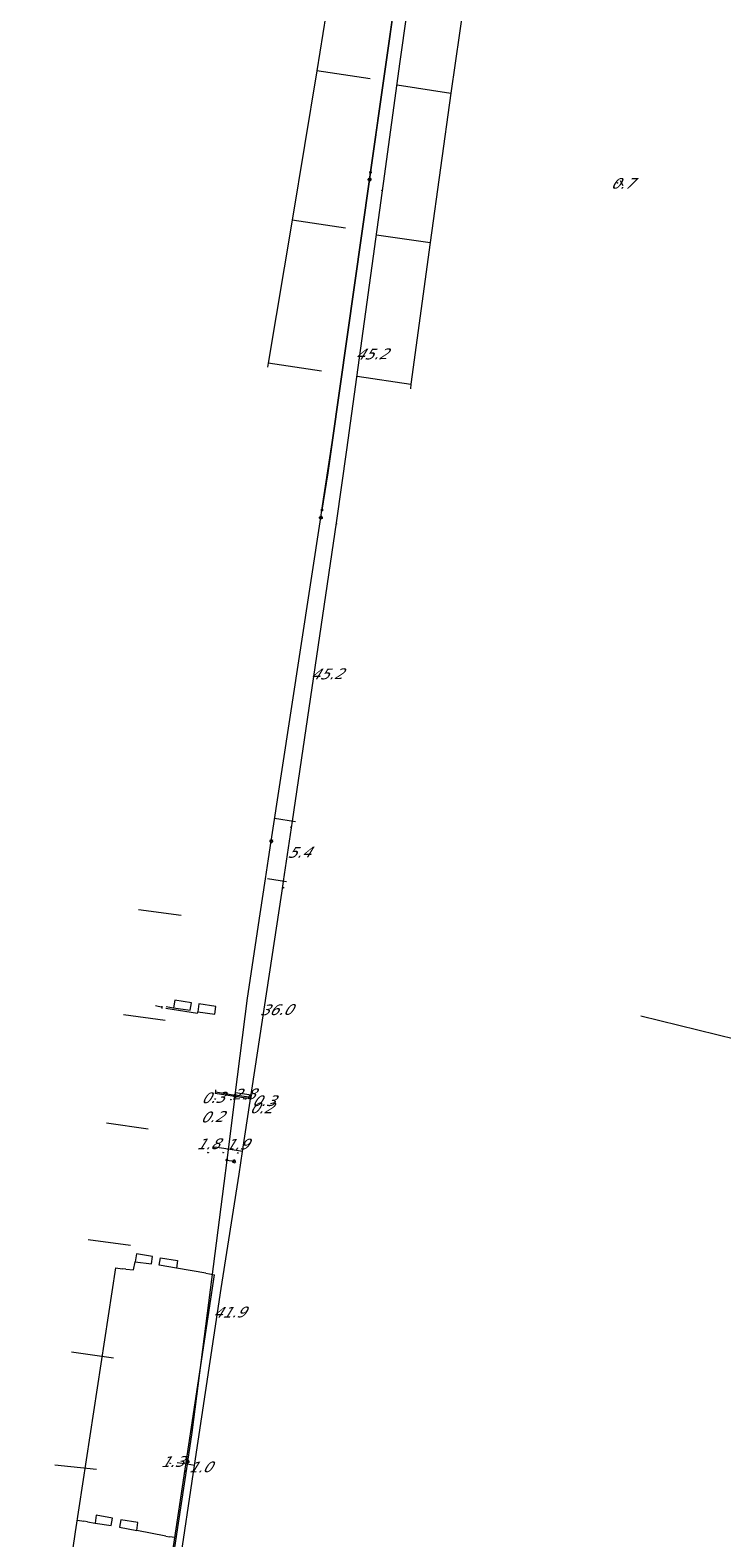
# Model space of a CAD drawing. Header units: metres. Extents: x 124576 to 133557, y 395865 to 402386.
# Tile 93 of 256: x 126112 to 126203, y 398499 to 398698. Entities that reach past the tile are written whole.
import ezdxf
from ezdxf.enums import TextEntityAlignment as Align

# ---------------------------------------------------------------- set-up
doc = ezdxf.new("R2010")
doc.units = ezdxf.units.M
doc.header["$MEASUREMENT"] = 0
for name, color, linetype, lineweight, true_color in [('LG_Laag_Spanning_Enexis_Netbeheer_BV', 7, 'Continuous', 13, 0x960000), ('LG_Laag_Spanning_Gemeente_Tilburg_Ruimtelijke_Uitvoering', 7, 'Continuous', 13, 0x960000), ('LG_Riool_Vrij_Verval_Gemeente_Tilburg_Ruimtelijke_Uitvoering', 7, 'Continuous', 13, 0xca00a0)]:
    doc.layers.add(name, color=color, linetype=linetype, lineweight=lineweight, true_color=true_color)
for name, color, linetype, lineweight in [('LG_Laag_Spanning_P_Enexis_Netbeheer_BV', 7, 'Continuous', 0), ('MV_Laag_Spanning', 7, 'Continuous', 0), ('MV_Laag_Spanning_lijn', 7, 'Continuous', 0), ('MV_Laag_Spanning_pijl', 7, 'Continuous', 0)]:
    doc.layers.add(name, color=color, linetype=linetype, lineweight=lineweight)
doc.styles.add('Klic_Annotatie', font='verdanai.ttf', dxfattribs={"oblique": 20, "height": 1.4})

# ---------------------------------------------------------------- blocks, each defined once
blk = doc.blocks.new('Mof')
at = {"layer": 'LG_Laag_Spanning_P_Enexis_Netbeheer_BV'}
h = blk.add_hatch(color=256, dxfattribs=at)
edge = h.paths.add_edge_path()
edge.add_arc((0, 0), 2, 0, 360)
blk = doc.blocks.new('Streetlight')
at = {"layer": 'LG_Laag_Spanning_P_Enexis_Netbeheer_BV'}
for p, q in [((-1.8, 1.8), (-1.1, 1.1)), ((0, 2.5), (0, 1.5)), ((1.8, 1.8), (1.1, 1.1)), ((-1.1, -1.1), (-1.8, -1.8)), ((0, -1.5), (0, -2.5)), ((1.1, -1.1), (1.8, -1.8))]:
    blk.add_line(p, q, dxfattribs=at)
at = {"layer": 'LG_Laag_Spanning_P_Enexis_Netbeheer_BV', "flags": 128}
for points in [[(-2.5, 0), (-1.5, 0)], [(1.5, 0), (2.5, 0)]]:
    blk.add_lwpolyline(points, dxfattribs=at)
at = {"layer": 'LG_Laag_Spanning_P_Enexis_Netbeheer_BV'}
blk.add_circle((0, 0), 1.5, dxfattribs=at)
blk = doc.blocks.new('m_pijl')
at = {"layer": 'MV_Laag_Spanning_pijl'}
blk.add_hatch(color=7, dxfattribs=at).paths.add_polyline_path([(-1, -0.3), (-1, 0), (-1, 0.3), (0, 0)])
at = {"layer": 'MV_Laag_Spanning_pijl', "flags": 128}
blk.add_lwpolyline([(-1, 0), (-1, 0.3), (0, 0), (-1, -0.3), (-1, 0)], close=True, dxfattribs=at)

msp = doc.modelspace()

# ---------------------------------------------------------------- linework, layer by layer
at = {"layer": 'LG_Laag_Spanning_Enexis_Netbeheer_BV'}
for p, q in [((126156.35, 398678.37), (126156.48, 398679.33)), ((126156.48, 398679.33), (126156.35, 398678.37)), ((126156.35, 398678.37), (126156.48, 398679.33)), ((126149.93, 398633.8), (126150.08, 398634.77)), ((126149.93, 398633.8), (126150.08, 398634.77)), ((126143.39, 398591.08), (126149.93, 398633.8)), ((126143.39, 398591.08), (126149.93, 398633.8)), ((126137.53, 398549.01), (126138.49, 398548.85))]:
    msp.add_line(p, q, dxfattribs=at)
at = {"layer": 'LG_Laag_Spanning_Enexis_Netbeheer_BV', "flags": 128}
for points in [[(126156.48, 398679.33), (126160.25, 398705.95), (126163.03, 398723.82)], [(126163.03, 398723.82), (126160.25, 398705.95), (126157.88, 398689.23), (126156.48, 398679.33)], [(126156.48, 398679.33), (126160.25, 398705.95), (126163.03, 398723.82)], [(126160.25, 398705.95), (126157.88, 398689.23), (126156.48, 398679.33), (126156.35, 398678.37), (126151.44, 398643.67), (126150.83, 398639.66), (126150.08, 398634.77)], [(126150.08, 398634.77), (126151.44, 398643.67), (126156.35, 398678.37)], [(126156.35, 398678.37), (126151.44, 398643.67), (126150.83, 398639.66), (126150.08, 398634.77)], [(126150.08, 398634.77), (126151.44, 398643.67), (126156.35, 398678.37)], [(126138.63, 398557.58), (126140.26, 398570.37), (126141.95, 398581.51), (126142.64, 398586.1), (126143.04, 398588.74), (126143.39, 398591.08)], [(126142.64, 398586.1), (126143.04, 398588.74), (126143.39, 398591.08)], [(126138.63, 398557.58), (126140.26, 398570.37), (126141.95, 398581.51), (126142.64, 398586.1)], [(126138.6, 398557.38), (126137.53, 398549.01), (126137.14, 398545.93), (126132.94, 398513.06), (126132.36, 398509.24)], [(126138.6, 398557.38), (126137.53, 398549.01), (126137.14, 398545.93), (126132.94, 398513.06), (126132.36, 398509.24)], [(126132.36, 398509.24), (126132.31, 398508.88), (126131.13, 398501.09), (126130.12, 398494.39), (126126.35, 398469.62)], [(126132.36, 398509.24), (126132.31, 398508.88), (126131.13, 398501.09), (126130.12, 398494.39), (126126.35, 398469.62)]]:
    msp.add_lwpolyline(points, dxfattribs=at)
at = {"layer": 'LG_Laag_Spanning_Gemeente_Tilburg_Ruimtelijke_Uitvoering'}
for p, q in [((126129.03, 398569.13), (126128.13, 398569.34)), ((126129.01, 398569.01), (126129.02, 398569.31)), ((126117.6, 398499.95), (126122.89, 398534.8)), ((126122.89, 398534.8), (126123.72, 398534.67)), ((126124.22, 398534.63), (126123.72, 398534.67)), ((126126.02, 398468.63), (126135.88, 398533.59)), ((126130.48, 398498), (126135.92, 398533.87)), ((126134.75, 398534.07), (126135.24, 398533.99)), ((126135.24, 398533.99), (126135.92, 398533.87)), ((126117.84, 398501.51), (126118.68, 398501.38)), ((126119.17, 398501.29), (126118.68, 398501.38)), ((126111.6, 398460.41), (126117.6, 398499.95)), ((126129.49, 398499.41), (126129.98, 398499.3)), ((126130.66, 398499.2), (126129.98, 398499.3))]:
    msp.add_line(p, q, dxfattribs=at)
at = {"layer": 'LG_Laag_Spanning_Gemeente_Tilburg_Ruimtelijke_Uitvoering', "flags": 128}
for points in [[(126129.49, 398569.03), (126133.67, 398568.41), (126133.7, 398568.57), (126135.93, 398568.24), (126136.08, 398569.27), (126133.85, 398569.6), (126133.7, 398568.57)], [(126129.53, 398569.25), (126130.5, 398569.1), (126132.71, 398568.77), (126132.86, 398569.76), (126130.66, 398570.09), (126130.5, 398569.1)], [(126124.22, 398534.63), (126125.23, 398534.51), (126125.43, 398535.6), (126127.6, 398535.3), (126127.73, 398536.27), (126125.61, 398536.64), (126125.43, 398535.6)], [(126134.75, 398534.07), (126130.9, 398534.75), (126128.63, 398535.12), (126128.77, 398536.13), (126131.01, 398535.74), (126130.9, 398534.75)], [(126119.17, 398501.29), (126120.16, 398501.1), (126122.29, 398500.78), (126122.47, 398501.76), (126120.32, 398502.14), (126120.16, 398501.1)], [(126129.49, 398499.41), (126125.66, 398500.15), (126125.8, 398501.21), (126123.54, 398501.56), (126123.36, 398500.57), (126125.66, 398500.15)]]:
    msp.add_lwpolyline(points, dxfattribs=at)
at = {"layer": 'LG_Riool_Vrij_Verval_Gemeente_Tilburg_Ruimtelijke_Uitvoering'}
for p, q in [((126156.42, 398691.64), (126149.39, 398692.73)), ((126160.01, 398690.86), (126167.07, 398689.77)), ((126153.16, 398671.96), (126146.14, 398673.02)), ((126157.26, 398671.06), (126164.36, 398670.05)), ((126150.03, 398653.09), (126143, 398654.15)), ((126154.73, 398652.42), (126161.81, 398651.37)), ((126131.49, 398581.26), (126125.87, 398582.03)), ((126129.39, 398567.44), (126123.9, 398568.17)), ((126192.11, 398568.03), (126223.19, 398560.39)), ((126127.18, 398553.1), (126121.68, 398553.86)), ((126124.84, 398537.73), (126119.24, 398538.49)), ((126122.59, 398522.86), (126117.03, 398523.65)), ((126120.36, 398508.18), (126114.87, 398508.74))]:
    msp.add_line(p, q, dxfattribs=at)
at = {"layer": 'LG_Riool_Vrij_Verval_Gemeente_Tilburg_Ruimtelijke_Uitvoering', "flags": 128}
for points in [[(126172.14, 398846.23), (126169.45, 398826.8), (126166.73, 398807.13), (126163.93, 398787.29), (126160.94, 398767.46), (126160.79, 398766.49), (126160.44, 398764.16), (126159.37, 398757.09), (126159.05, 398754.93), (126158.7, 398752.63), (126157.87, 398747.1), (126157.56, 398745.06), (126157.26, 398742.95), (126156.05, 398734.24), (126154.52, 398724.55), (126152.58, 398712.47), (126149.39, 398692.73), (126146.14, 398673.02), (126143, 398654.15), (126142.91, 398653.61)], [(126190.94, 398843.47), (126190.85, 398842.94), (126187.76, 398824.35), (126184.5, 398804.65), (126181.33, 398784.91), (126177.51, 398760.28), (126175.47, 398747.1), (126173.34, 398733.34), (126169.91, 398709.59), (126167.07, 398689.77), (126164.36, 398670.05), (126161.81, 398651.37), (126161.73, 398650.78)]]:
    msp.add_lwpolyline(points, dxfattribs=at)
at = {"layer": 'MV_Laag_Spanning_lijn'}
for p, q in [((126146.58, 398593.64), (126143.84, 398594.05)), ((126145.39, 398585.73), (126142.89, 398586.11)), ((126136.01, 398557.82), (126138.53, 398557.43)), ((126136.02, 398557.99), (126138.63, 398557.58)), ((126140.65, 398557.07), (126138.6, 398557.38)), ((126140.68, 398557.27), (126138.63, 398557.58)), ((126135.93, 398550.7), (126135.92, 398550.59))]:
    msp.add_line(p, q, dxfattribs=at)
at = {"layer": 'MV_Laag_Spanning_pijl'}
for p, q in [((126189.78, 398677.56), (126189.46, 398678.18)), ((126146.2, 398593.7), (126152, 398633.1)), ((126145.01, 398585.79), (126146.2, 398593.7)), ((126136.02, 398557.99), (126136.01, 398557.79)), ((126136.02, 398558.29), (126136.02, 398557.99)), ((126140.73, 398557.56), (126138.67, 398557.88)), ((126140.68, 398557.27), (126140.65, 398557.07)), ((126140.73, 398557.56), (126140.68, 398557.27)), ((126137.72, 398550.43), (126135.93, 398550.7)), ((126139.6, 398550.15), (126137.72, 398550.43)), ((126127.34, 398469.47), (126133.29, 398508.72)), ((126132.31, 398508.87), (126130.97, 398509.08)), ((126133.29, 398508.72), (126132.31, 398508.87))]:
    msp.add_line(p, q, dxfattribs=at)
at = {"layer": 'MV_Laag_Spanning_pijl', "flags": 128}
for points in [[(126158.19, 398677.84), (126160.4, 398693.94), (126163.12, 398713.19), (126164.52, 398722.59)], [(126152, 398633.1), (126153.36, 398642.69), (126158.2, 398677.87)], [(126139.6, 398550.15), (126144.78, 398584.23), (126145.01, 398585.74)], [(126133.27, 398508.73), (126136.8, 398532.05), (126139.15, 398547.15), (126139.6, 398550.15)]]:
    msp.add_lwpolyline(points, dxfattribs=at)

# ---------------------------------------------------------------- block references
at = {"layer": 'LG_Laag_Spanning_P_Enexis_Netbeheer_BV', "xscale": 0.1, "yscale": 0.1, "zscale": 0.1}
for name, p in [('Streetlight', (126156.35, 398678.37)), ('Streetlight', (126149.93, 398633.8)), ('Streetlight', (126143.39, 398591.08)), ('Mof', (126137.53, 398549.01)), ('Streetlight', (126132.36, 398509.24))]:
    msp.add_blockref(name, p, dxfattribs=at)
for name, p, rotation in [('Mof', (126156.48, 398679.33), 359), ('Mof', (126156.48, 398679.33), 359), ('Mof', (126150.08, 398634.77), 359), ('Mof', (126150.08, 398634.77), 359), ('Mof', (126138.6, 398557.38), 359), ('Mof', (126138.63, 398557.58), 359), ('Streetlight', (126138.49, 398548.85), 9)]:
    msp.add_blockref(name, p, dxfattribs=dict(at, rotation=rotation))
at = {"layer": 'MV_Laag_Spanning_pijl', "xscale": 0.1, "yscale": 0.1, "zscale": 0.1}
for p, rotation in [((126158, 398677), 82), ((126189, 398678), 117), ((126152, 398633), 81), ((126146, 398593), 81), ((126145, 398585), 81), ((126136, 398557), 270), ((126136, 398557), 270), ((126138, 398557), 171), ((126140, 398557), 262), ((126140, 398557), 262), ((126135, 398550), 171), ((126137, 398550), 171), ((126139, 398550), 81), ((126130, 398509), 171), ((126132, 398508), 171), ((126133, 398508), 81)]:
    msp.add_blockref('m_pijl', p, dxfattribs=dict(at, rotation=rotation))

# ---------------------------------------------------------------- texts
at = {"layer": 'MV_Laag_Spanning', "style": 'Klic_Annotatie', "oblique": 20}
for s, p in [('0.7', (126189.62, 398677.87)), ('0.3', (126142.32, 398556.84)), ('0.2', (126142.01, 398555.89))]:
    msp.add_text(s, height=1.4, dxfattribs=at).set_placement(p, align=Align.MIDDLE_CENTER)
for s, rotation, p in [('45.2', 1, (126156.54, 398655.35)), ('45.2', 1, (126150.65, 398613.14)), ('5.4', 1, (126147.02, 398589.61)), ('36.0', 1, (126143.98, 398568.84)), ('0.3', 2, (126135.62, 398557.24)), ('2.8', 1, (126139.7, 398557.72)), ('0.2', 2, (126135.53, 398554.71)), ('1.8', 1, (126134.99, 398551.14)), ('1.9', 1, (126138.81, 398551.09)), ('41.9', 1, (126137.79, 398528.93)), ('1.3', 1, (126130.27, 398509.22)), ('1.0', 1, (126133.95, 398508.51))]:
    msp.add_text(s, height=1.4, rotation=rotation, dxfattribs=at).set_placement(p, align=Align.MIDDLE_CENTER)

doc.saveas('drawing.dxf')
